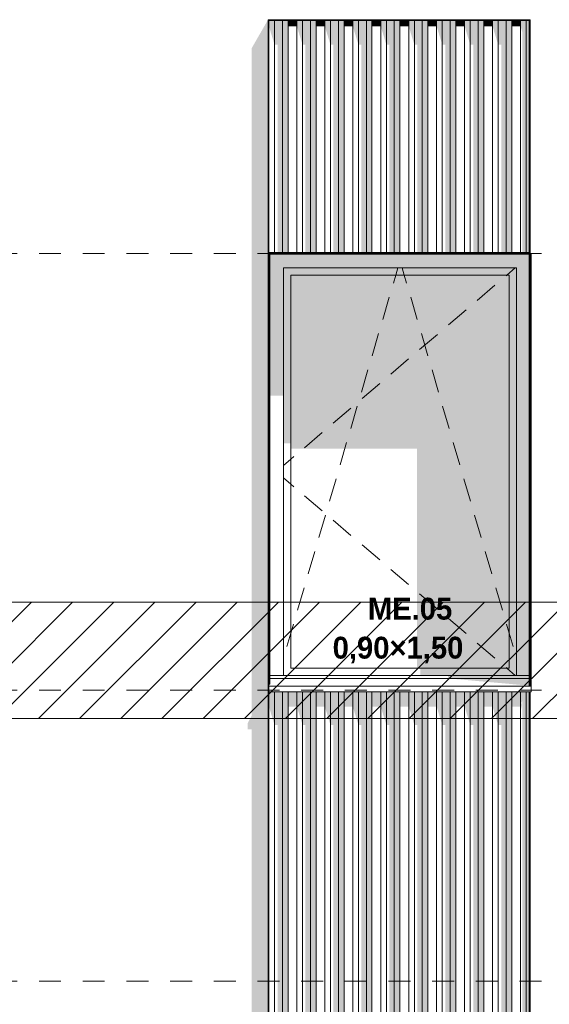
# Model space of a CAD drawing. Header units: millimetres. Extents: x -62337 to -23489, y -53000 to 10500.
# Tile 21 of 34: x -40009 to -38190, y 3480 to 6863. Entities that reach past the tile are written whole.
import ezdxf

# ---------------------------------------------------------------- set-up
doc = ezdxf.new("R2010")
doc.units = ezdxf.units.MM
doc.header["$MEASUREMENT"] = 0
doc.linetypes.add('_TIRET COURT 1', pattern=[150, 75, -75])
for name, color, linetype in [('Nouveau_0', 7, 'Continuous'), ('Nouveau_2D - Dessin général', 7, 'Continuous'), ('Nouveau_2D - Etiquettes 50ème', 7, 'Continuous'), ('Nouveau__Murs ext - Bardages', 7, 'Continuous'), ('Nouveau__Murs ext - Périphériques', 7, 'Continuous'), ('Nouveau_Fenêtres Archicad', 7, 'Continuous')]:
    doc.layers.add(name, color=color, linetype=linetype)
doc.styles.add('STYLE_GENERE_2', font='GOTHIC.TTF')

# ---------------------------------------------------------------- blocks, each defined once
blk = doc.blocks.new('Élément de coupe_5')
at = {"layer": 'Nouveau__Murs ext - Périphériques', "linetype": 'Continuous', "lineweight": 13}
blk.add_hatch(color=7, dxfattribs=at).paths.add_polyline_path([(-39212, 911.9), (-39226.5, 885.3), (-39226.5, 865.3), (-38326.5, 865.3), (-38319.5, 887.5), (-38325.3, 887.5), (-38315, 906.4), (-38315, 887.4), (-38312, 887.4), (-38256.1, 984.8), (-38259.1, 984.8), (-38259.1, 993.4), (-39153, 993.4), (-39153, 1020), (-39153.1, 1019.9), (-39153.1, 984.8), (-39156.1, 984.8), (-39156.1, 3560), (-39212, 3560)])
blk = doc.blocks.new('Élément de coupe_11')
at = {"layer": 'Nouveau__Murs ext - Périphériques', "linetype": 'Continuous', "lineweight": 13}
for points in [[(-39226.5, 4445.3), (-39226.5, 4425.3), (-39212, 4425.3), (-39212, 3560), (-39156.1, 3560), (-39156.1, 6862.8), (-39212, 6765.4), (-39212, 4471.9)], [(-39153, 6059.8), (-39153.1, 6059.8), (-39153.1, 5962.4), (-39153, 5962.4)], [(-39153.1, 4579.9), (-39153.1, 4562.8), (-39153, 4562.8), (-39153, 4580)]]:
    blk.add_hatch(color=7, dxfattribs=at).paths.add_polyline_path(points)
blk = doc.blocks.new('Élément de coupe_34')
at = {"layer": 'Nouveau_Fenêtres Archicad', "linetype": 'Continuous', "lineweight": 13}
for points in [[(-39152.8, 6059.8), (-39153, 6059.8), (-39153, 5962.4), (-39150, 5962.4), (-39150, 6057)], [(-39152.8, 6059.8), (-39150, 6057), (-38259.1, 6057), (-38259.1, 6059.8)], [(-39150, 6010), (-39103, 6010), (-38303, 6010), (-38259.1, 6010), (-38259.1, 6057), (-39150, 6057)], [(-38256.1, 6057), (-38256.1, 6010), (-38256, 6010), (-38256, 6057)], [(-39150, 6010), (-39150, 5571.7), (-39103, 5571.7), (-39103, 6010)], [(-39103, 5985), (-39078, 5985), (-38328, 5985), (-38303, 5985), (-38303, 6010), (-39103, 6010)], [(-38303, 4610), (-38259.1, 4610), (-38259.1, 6010), (-38303, 6010)], [(-38256.1, 4610), (-38256, 4610), (-38256, 6010), (-38256.1, 6010)], [(-39103, 5985), (-39103, 5406.9), (-39078, 5406.9), (-39078, 5985)], [(-39078, 5985), (-39078, 5388.6), (-38644.1, 5388.6), (-38644.1, 4635), (-38328, 4635), (-38328, 5985)], [(-38328, 4635), (-38303, 4635), (-38303, 5985), (-38328, 5985)], [(-38633.6, 4635), (-38633.6, 4610), (-38303, 4610), (-38303, 4635)], [(-38538.3, 4610), (-38538.3, 4600), (-38259.1, 4600), (-38259.1, 4610)], [(-38256.1, 4600), (-38256, 4600), (-38256, 4610), (-38256.1, 4610)], [(-38259.1, 4575), (-38259.1, 4600), (-38538.3, 4600)], [(-38256.1, 4580), (-38256, 4580), (-38256, 4600), (-38256.1, 4600)]]:
    blk.add_hatch(color=7, dxfattribs=at).paths.add_polyline_path(points)
at = {"layer": 'Nouveau_Fenêtres Archicad', "color": 7, "linetype": 'Continuous', "lineweight": 13}
for p, q in [((-39153, 6059.8), (-39153, 4580)), ((-39150, 4580), (-39150, 6057)), ((-39150, 6057), (-38259.1, 6057)), ((-38253, 6060), (-38256.1, 6060)), ((-38256, 6057), (-38256, 4580)), ((-38253, 4580), (-38253, 6060)), ((-39103, 4610), (-39103, 6010)), ((-39103, 6010), (-38303, 6010)), ((-38717.7, 5985), (-38710.3, 6010)), ((-38688.3, 5985), (-38695.7, 6010)), ((-38307.3, 6010), (-38336.6, 5985)), ((-38303, 6010), (-38303, 4610)), ((-39078, 4635), (-39078, 5985)), ((-39078, 5985), (-38328, 5985)), ((-38725.8, 5957.3), (-38725.5, 5958.2)), ((-38725.5, 5958.2), (-38717.7, 5985)), ((-38680.5, 5958.2), (-38688.3, 5985)), ((-38680.2, 5957.3), (-38680.5, 5958.2)), ((-38336.6, 5985), (-38338.9, 5983.1)), ((-38328, 5985), (-38328, 4635)), ((-38376.9, 5950.6), (-38437.8, 5898.7)), ((-38762.3, 5832.5), (-38739.8, 5909.3)), ((-38643.7, 5832.5), (-38666.2, 5909.3)), ((-38475.8, 5866.3), (-38536.7, 5814.4)), ((-38798.9, 5707.8), (-38776.4, 5784.5)), ((-38607.1, 5707.8), (-38629.6, 5784.5)), ((-38574.7, 5781.9), (-38635.6, 5730)), ((-38673.6, 5697.5), (-38734.5, 5645.6)), ((-38835.5, 5583), (-38813, 5659.8)), ((-38570.5, 5583), (-38593, 5659.8)), ((-38772.5, 5613.2), (-38833.4, 5561.3)), ((-38871.5, 5528.8), (-38932.3, 5476.9)), ((-38872, 5458.3), (-38849.5, 5535)), ((-38534, 5458.3), (-38556.5, 5535)), ((-38970.4, 5444.5), (-39031.2, 5392.5)), ((-38908.6, 5333.5), (-38886.1, 5410.3)), ((-38497.4, 5333.5), (-38519.9, 5410.3)), ((-39078, 5352.6), (-39103, 5331.3)), ((-39067.1, 5361.9), (-39078, 5352.6)), ((-39078, 5267.4), (-39103, 5288.7)), ((-38945.2, 5208.8), (-38922.7, 5285.5)), ((-38460.8, 5208.8), (-38483.3, 5285.5)), ((-39067.1, 5258.1), (-39078, 5267.4)), ((-38970.4, 5175.5), (-39031.2, 5227.5)), ((-38981.7, 5084), (-38959.2, 5160.8)), ((-38871.5, 5091.2), (-38932.3, 5143.1)), ((-38424.3, 5084), (-38446.8, 5160.8)), ((-38772.5, 5006.8), (-38833.4, 5058.7)), ((-39018.3, 4959.3), (-38995.8, 5036)), ((-38387.7, 4959.3), (-38410.2, 5036)), ((-38673.6, 4922.5), (-38734.5, 4974.4)), ((-39054.9, 4834.5), (-39032.4, 4911.3)), ((-38351.1, 4834.5), (-38373.6, 4911.3)), ((-38574.7, 4838.1), (-38635.6, 4890)), ((-38475.8, 4753.7), (-38536.7, 4805.6)), ((-39078, 4755.6), (-39068.9, 4786.5)), ((-38328, 4755.6), (-38337.1, 4786.5)), ((-39091.4, 4709.8), (-39078, 4755.6)), ((-38314.6, 4709.8), (-38328, 4755.6)), ((-38376.9, 4669.4), (-38437.8, 4721.3)), ((-38328, 4635), (-39078, 4635)), ((-38336.6, 4635), (-38338.9, 4636.9)), ((-38307.3, 4610), (-38336.6, 4635)), ((-39150, 4610), (-38259.1, 4610)), ((-39150, 4580), (-39153, 4580)), ((-39153, 4580), (-39153, 4573.4)), ((-39153, 4573.4), (-39153, 4553.4)), ((-39153, 4573.4), (-38253, 4573.4)), ((-39150, 4600), (-38259.1, 4600)), ((-38256, 4580), (-38253, 4580)), ((-38253, 4580), (-38253, 4573.4)), ((-38253, 4573.4), (-38253, 4553.4)), ((-39153, 4553.4), (-38253, 4553.4))]:
    blk.add_line(p, q, dxfattribs=at)
blk = doc.blocks.new('Élément de coupe_178')
at = {"layer": 'Nouveau__Murs ext - Bardages', "color": 7, "linetype": 'Continuous', "lineweight": 13}
for p, q in [((-39153.1, 6062.8), (-38259.1, 6062.8)), ((-39153.1, 6059.8), (-38259.1, 6059.8))]:
    blk.add_line(p, q, dxfattribs=at)
blk = doc.blocks.new('Élément de coupe_180')
at = {"layer": 'Nouveau__Murs ext - Bardages', "linetype": 'Continuous', "lineweight": 13}
for points in [[(-39153.1, 4503.2), (-39133.7, 4439.7), (-39133.7, 4553.4), (-39153, 4553.4), (-39153, 4562.8), (-39153.1, 4562.8)], [(-39106.5, 4553.4), (-39133.7, 4553.4), (-39133.7, 4439.7), (-39123.5, 4439.7), (-39123.5, 2512.8), (-39106.5, 2512.8)], [(-39106.5, 4553.4), (-39106.5, 2512.8), (-39087.1, 2512.8), (-39087.1, 4553.4)], [(-39087.1, 4553.4), (-39087.1, 4503.2), (-39057.1, 4503.2), (-39057.1, 4553.4)], [(-39057.1, 4553.4), (-39057.1, 4503.2), (-39037.7, 4439.7), (-39037.7, 4553.4)], [(-39037.7, 4553.4), (-39037.7, 4439.7), (-39027.5, 4439.7), (-39027.5, 2512.8), (-39010.5, 2512.8), (-39010.5, 4553.4)], [(-38991.1, 4553.4), (-39010.5, 4553.4), (-39010.5, 2512.8), (-38991.1, 2512.8)], [(-38961.1, 4553.4), (-38991.1, 4553.4), (-38991.1, 4503.2), (-38961.1, 4503.2)], [(-38961.1, 4553.4), (-38961.1, 4503.2), (-38941.7, 4439.7), (-38941.7, 4553.4)], [(-38914.5, 4553.4), (-38941.7, 4553.4), (-38941.7, 4439.7), (-38931.5, 4439.7), (-38931.5, 2512.8), (-38914.5, 2512.8)], [(-38895.1, 4553.4), (-38914.5, 4553.4), (-38914.5, 2512.8), (-38895.1, 2512.8)], [(-38865.1, 4553.4), (-38895.1, 4553.4), (-38895.1, 4503.2), (-38865.1, 4503.2)], [(-38865.1, 4553.4), (-38865.1, 4503.2), (-38845.7, 4439.7), (-38845.7, 4553.4)], [(-38818.5, 4553.4), (-38845.7, 4553.4), (-38845.7, 4439.7), (-38835.5, 4439.7), (-38835.5, 2512.8), (-38818.5, 2512.8)], [(-38799.1, 4553.4), (-38818.5, 4553.4), (-38818.5, 2512.8), (-38799.1, 2512.8)], [(-38769.1, 4553.4), (-38799.1, 4553.4), (-38799.1, 4503.2), (-38769.1, 4503.2)], [(-38749.7, 4553.4), (-38769.1, 4553.4), (-38769.1, 4503.2), (-38749.7, 4439.7)], [(-38749.7, 4553.4), (-38749.7, 4439.7), (-38739.5, 4439.7), (-38739.5, 2512.8), (-38722.5, 2512.8), (-38722.5, 4553.4)], [(-38703.1, 4553.4), (-38722.5, 4553.4), (-38722.5, 2512.8), (-38703.1, 2512.8)], [(-38673.1, 4553.4), (-38703.1, 4553.4), (-38703.1, 4503.2), (-38673.1, 4503.2)], [(-38673.1, 4553.4), (-38673.1, 4503.2), (-38653.7, 4439.7), (-38653.7, 4553.4)], [(-38626.5, 4553.4), (-38653.7, 4553.4), (-38653.7, 4439.7), (-38643.5, 4439.7), (-38643.5, 2512.8), (-38626.5, 2512.8)], [(-38607.1, 4553.4), (-38626.5, 4553.4), (-38626.5, 2512.8), (-38607.1, 2512.8)], [(-38577.1, 4553.4), (-38607.1, 4553.4), (-38607.1, 4503.2), (-38577.1, 4503.2)], [(-38577.1, 4553.4), (-38577.1, 4503.2), (-38557.7, 4439.7), (-38557.7, 4553.4)], [(-38530.5, 4553.4), (-38557.7, 4553.4), (-38557.7, 4439.7), (-38547.5, 4439.7), (-38547.5, 2512.8), (-38530.5, 2512.8)], [(-38511.1, 4553.4), (-38530.5, 4553.4), (-38530.5, 2512.8), (-38511.1, 2512.8)], [(-38481.1, 4553.4), (-38511.1, 4553.4), (-38511.1, 4503.2), (-38481.1, 4503.2)], [(-38461.7, 4553.4), (-38481.1, 4553.4), (-38481.1, 4503.2), (-38461.7, 4439.7)], [(-38434.5, 4553.4), (-38461.7, 4553.4), (-38461.7, 4439.7), (-38451.5, 4439.7), (-38451.5, 2512.8), (-38434.5, 2512.8)], [(-38415.1, 4553.4), (-38434.5, 4553.4), (-38434.5, 2512.8), (-38415.1, 2512.8)], [(-38385.1, 4553.4), (-38415.1, 4553.4), (-38415.1, 4503.2), (-38385.1, 4503.2)], [(-38385.1, 4553.4), (-38385.1, 4503.2), (-38365.7, 4439.7), (-38365.7, 4553.4)], [(-38338.5, 4553.4), (-38365.7, 4553.4), (-38365.7, 4439.7), (-38355.5, 4439.7), (-38355.5, 2512.8), (-38338.5, 2512.8)], [(-38319.1, 4553.4), (-38338.5, 4553.4), (-38338.5, 2512.8), (-38319.1, 2512.8)], [(-38289.1, 4553.4), (-38319.1, 4553.4), (-38319.1, 4503.2), (-38289.1, 4503.2)], [(-38269.7, 4553.4), (-38289.1, 4553.4), (-38289.1, 4503.2), (-38286.6, 4494.9), (-38284.1, 4509.2), (-38286.1, 4515.8), (-38282.5, 4523), (-38282.5, 2512.8), (-38269.7, 2512.8)], [(-38269.7, 4553.4), (-38269.7, 2512.8), (-38259.1, 2512.8), (-38259.1, 4553.4)]]:
    blk.add_hatch(color=7, dxfattribs=at).paths.add_polyline_path(points)
at = {"layer": 'Nouveau__Murs ext - Bardages', "color": 7, "linetype": 'Continuous', "lineweight": 13}
for p, q in [((-39133.7, 2512.8), (-39133.7, 4553.4)), ((-39106.5, 2512.8), (-39106.5, 4553.4)), ((-39087.1, 2512.8), (-39087.1, 4553.4)), ((-39057.1, 2512.8), (-39057.1, 4553.4)), ((-39037.7, 2512.8), (-39037.7, 4553.4)), ((-39010.5, 2512.8), (-39010.5, 4553.4)), ((-38991.1, 2512.8), (-38991.1, 4553.4)), ((-38961.1, 2512.8), (-38961.1, 4553.4)), ((-38941.7, 2512.8), (-38941.7, 4553.4)), ((-38914.5, 2512.8), (-38914.5, 4553.4)), ((-38895.1, 2512.8), (-38895.1, 4553.4)), ((-38865.1, 2512.8), (-38865.1, 4553.4)), ((-38845.7, 2512.8), (-38845.7, 4553.4)), ((-38818.5, 2512.8), (-38818.5, 4553.4)), ((-38799.1, 2512.8), (-38799.1, 4553.4)), ((-38769.1, 2512.8), (-38769.1, 4553.4)), ((-38749.7, 2512.8), (-38749.7, 4553.4)), ((-38722.5, 2512.8), (-38722.5, 4553.4)), ((-38703.1, 2512.8), (-38703.1, 4553.4)), ((-38673.1, 2512.8), (-38673.1, 4553.4)), ((-38653.7, 2512.8), (-38653.7, 4553.4)), ((-38626.5, 2512.8), (-38626.5, 4553.4)), ((-38607.1, 2512.8), (-38607.1, 4553.4)), ((-38577.1, 2512.8), (-38577.1, 4553.4)), ((-38557.7, 2512.8), (-38557.7, 4553.4)), ((-38530.5, 2512.8), (-38530.5, 4553.4)), ((-38511.1, 2512.8), (-38511.1, 4553.4)), ((-38481.1, 2512.8), (-38481.1, 4553.4)), ((-38461.7, 2512.8), (-38461.7, 4553.4)), ((-38434.5, 2512.8), (-38434.5, 4553.4)), ((-38415.1, 2512.8), (-38415.1, 4553.4)), ((-38385.1, 2512.8), (-38385.1, 4553.4)), ((-38365.7, 2512.8), (-38365.7, 4553.4)), ((-38338.5, 2512.8), (-38338.5, 4553.4)), ((-38319.1, 2512.8), (-38319.1, 4553.4)), ((-38289.1, 2512.8), (-38289.1, 4553.4)), ((-38269.7, 2512.8), (-38269.7, 4553.4)), ((-39153.1, 2512.8), (-39133.7, 2512.8)), ((-39133.7, 2512.8), (-39106.5, 2512.8)), ((-39106.5, 2512.8), (-39087.1, 2512.8)), ((-39087.1, 2512.8), (-39057.1, 2512.8)), ((-39057.1, 2512.8), (-39037.7, 2512.8)), ((-39037.7, 2512.8), (-39010.5, 2512.8)), ((-39010.5, 2512.8), (-38991.1, 2512.8)), ((-38991.1, 2512.8), (-38961.1, 2512.8)), ((-38961.1, 2512.8), (-38941.7, 2512.8)), ((-38941.7, 2512.8), (-38914.5, 2512.8)), ((-38914.5, 2512.8), (-38895.1, 2512.8)), ((-38895.1, 2512.8), (-38865.1, 2512.8)), ((-38865.1, 2512.8), (-38845.7, 2512.8)), ((-38845.7, 2512.8), (-38818.5, 2512.8)), ((-38818.5, 2512.8), (-38799.1, 2512.8)), ((-38799.1, 2512.8), (-38769.1, 2512.8)), ((-38769.1, 2512.8), (-38749.7, 2512.8)), ((-38749.7, 2512.8), (-38722.5, 2512.8)), ((-38722.5, 2512.8), (-38703.1, 2512.8)), ((-38703.1, 2512.8), (-38673.1, 2512.8)), ((-38673.1, 2512.8), (-38653.7, 2512.8)), ((-38653.7, 2512.8), (-38626.5, 2512.8)), ((-38626.5, 2512.8), (-38607.1, 2512.8)), ((-38607.1, 2512.8), (-38577.1, 2512.8)), ((-38577.1, 2512.8), (-38557.7, 2512.8)), ((-38557.7, 2512.8), (-38530.5, 2512.8)), ((-38530.5, 2512.8), (-38511.1, 2512.8)), ((-38511.1, 2512.8), (-38481.1, 2512.8)), ((-38481.1, 2512.8), (-38461.7, 2512.8)), ((-38461.7, 2512.8), (-38434.5, 2512.8)), ((-38434.5, 2512.8), (-38415.1, 2512.8)), ((-38415.1, 2512.8), (-38385.1, 2512.8)), ((-38385.1, 2512.8), (-38365.7, 2512.8)), ((-38365.7, 2512.8), (-38338.5, 2512.8)), ((-38338.5, 2512.8), (-38319.1, 2512.8)), ((-38319.1, 2512.8), (-38289.1, 2512.8)), ((-38289.1, 2512.8), (-38269.7, 2512.8)), ((-38269.7, 2512.8), (-38259.1, 2512.8))]:
    blk.add_line(p, q, dxfattribs=at)
blk = doc.blocks.new('Élément de coupe_181')
at = {"layer": 'Nouveau__Murs ext - Bardages', "linetype": 'Continuous', "lineweight": 13}
for points in [[(-39153.1, 6859.8), (-39153.1, 6840.3), (-39133.7, 6776.8), (-39133.7, 6859.8)], [(-39106.5, 6859.8), (-39133.7, 6859.8), (-39133.7, 6776.8), (-39123.5, 6776.8), (-39123.5, 6062.8), (-39106.5, 6062.8)], [(-39087.1, 6859.8), (-39106.5, 6859.8), (-39106.5, 6062.8), (-39087.1, 6062.8)], [(-39087.1, 6859.8), (-39087.1, 6840.3), (-39057.1, 6840.3), (-39057.1, 6859.8)], [(-39057.1, 6859.8), (-39057.1, 6840.3), (-39037.7, 6776.8), (-39037.7, 6859.8)], [(-39037.7, 6859.8), (-39037.7, 6776.8), (-39027.5, 6776.8), (-39027.5, 6062.8), (-39010.5, 6062.8), (-39010.5, 6859.8)], [(-38991.1, 6859.8), (-39010.5, 6859.8), (-39010.5, 6062.8), (-38991.1, 6062.8)], [(-38961.1, 6859.8), (-38991.1, 6859.8), (-38991.1, 6840.3), (-38961.1, 6840.3)], [(-38961.1, 6859.8), (-38961.1, 6840.3), (-38941.7, 6776.8), (-38941.7, 6859.8)], [(-38914.5, 6859.8), (-38941.7, 6859.8), (-38941.7, 6776.8), (-38931.5, 6776.8), (-38931.5, 6062.8), (-38914.5, 6062.8)], [(-38895.1, 6859.8), (-38914.5, 6859.8), (-38914.5, 6062.8), (-38895.1, 6062.8)], [(-38865.1, 6859.8), (-38895.1, 6859.8), (-38895.1, 6840.3), (-38865.1, 6840.3)], [(-38845.7, 6859.8), (-38865.1, 6859.8), (-38865.1, 6840.3), (-38845.7, 6776.8)], [(-38845.7, 6859.8), (-38845.7, 6776.8), (-38835.5, 6776.8), (-38835.5, 6062.8), (-38818.5, 6062.8), (-38818.5, 6859.8)], [(-38799.1, 6859.8), (-38818.5, 6859.8), (-38818.5, 6062.8), (-38799.1, 6062.8)], [(-38799.1, 6859.8), (-38799.1, 6840.3), (-38769.1, 6840.3), (-38769.1, 6859.8)], [(-38749.7, 6859.8), (-38769.1, 6859.8), (-38769.1, 6840.3), (-38749.7, 6776.8)], [(-38722.5, 6859.8), (-38749.7, 6859.8), (-38749.7, 6776.8), (-38739.5, 6776.8), (-38739.5, 6062.8), (-38722.5, 6062.8)], [(-38703.1, 6859.8), (-38722.5, 6859.8), (-38722.5, 6062.8), (-38703.1, 6062.8)], [(-38703.1, 6859.8), (-38703.1, 6840.3), (-38673.1, 6840.3), (-38673.1, 6859.8)], [(-38673.1, 6859.8), (-38673.1, 6840.3), (-38653.7, 6776.8), (-38653.7, 6859.8)], [(-38626.5, 6859.8), (-38653.7, 6859.8), (-38653.7, 6776.8), (-38643.5, 6776.8), (-38643.5, 6062.8), (-38626.5, 6062.8)], [(-38607.1, 6859.8), (-38626.5, 6859.8), (-38626.5, 6062.8), (-38607.1, 6062.8)], [(-38577.1, 6859.8), (-38607.1, 6859.8), (-38607.1, 6840.3), (-38577.1, 6840.3)], [(-38577.1, 6859.8), (-38577.1, 6840.3), (-38557.7, 6776.8), (-38557.7, 6859.8)], [(-38530.5, 6859.8), (-38557.7, 6859.8), (-38557.7, 6776.8), (-38547.5, 6776.8), (-38547.5, 6062.8), (-38530.5, 6062.8)], [(-38511.1, 6859.8), (-38530.5, 6859.8), (-38530.5, 6062.8), (-38511.1, 6062.8)], [(-38481.1, 6859.8), (-38511.1, 6859.8), (-38511.1, 6840.3), (-38481.1, 6840.3)], [(-38461.7, 6859.8), (-38481.1, 6859.8), (-38481.1, 6840.3), (-38461.7, 6776.8)], [(-38434.5, 6859.8), (-38461.7, 6859.8), (-38461.7, 6776.8), (-38451.5, 6776.8), (-38451.5, 6062.8), (-38434.5, 6062.8)], [(-38415.1, 6859.8), (-38434.5, 6859.8), (-38434.5, 6062.8), (-38415.1, 6062.8)], [(-38385.1, 6859.8), (-38415.1, 6859.8), (-38415.1, 6840.3), (-38385.1, 6840.3)], [(-38365.7, 6859.8), (-38385.1, 6859.8), (-38385.1, 6840.3), (-38365.7, 6776.8)], [(-38365.7, 6859.8), (-38365.7, 6776.8), (-38355.5, 6776.8), (-38355.5, 6062.8), (-38338.5, 6062.8), (-38338.5, 6859.8)], [(-38319.1, 6859.8), (-38338.5, 6859.8), (-38338.5, 6062.8), (-38319.1, 6062.8)], [(-38289.1, 6859.8), (-38319.1, 6859.8), (-38319.1, 6840.3), (-38289.1, 6840.3)], [(-38289.1, 6859.8), (-38289.1, 6840.3), (-38282.5, 6818.9), (-38282.5, 6062.8), (-38269.7, 6062.8), (-38269.7, 6859.8)], [(-38259.1, 6859.8), (-38269.7, 6859.8), (-38269.7, 6062.8), (-38259.1, 6062.8)]]:
    blk.add_hatch(color=7, dxfattribs=at).paths.add_polyline_path(points)
at = {"layer": 'Nouveau__Murs ext - Bardages', "color": 7, "linetype": 'Continuous', "lineweight": 13}
for p, q in [((-39133.7, 6062.8), (-39133.7, 6859.8)), ((-39106.5, 6062.8), (-39106.5, 6859.8)), ((-39087.1, 6062.8), (-39087.1, 6859.8)), ((-39057.1, 6062.8), (-39057.1, 6859.8)), ((-39037.7, 6062.8), (-39037.7, 6859.8)), ((-39010.5, 6062.8), (-39010.5, 6859.8)), ((-38991.1, 6062.8), (-38991.1, 6859.8)), ((-38961.1, 6062.8), (-38961.1, 6859.8)), ((-38941.7, 6062.8), (-38941.7, 6859.8)), ((-38914.5, 6062.8), (-38914.5, 6859.8)), ((-38895.1, 6062.8), (-38895.1, 6859.8)), ((-38865.1, 6062.8), (-38865.1, 6859.8)), ((-38845.7, 6062.8), (-38845.7, 6859.8)), ((-38818.5, 6062.8), (-38818.5, 6859.8)), ((-38799.1, 6062.8), (-38799.1, 6859.8)), ((-38769.1, 6062.8), (-38769.1, 6859.8)), ((-38749.7, 6062.8), (-38749.7, 6859.8)), ((-38722.5, 6062.8), (-38722.5, 6859.8)), ((-38703.1, 6062.8), (-38703.1, 6859.8)), ((-38673.1, 6062.8), (-38673.1, 6859.8)), ((-38653.7, 6062.8), (-38653.7, 6859.8)), ((-38626.5, 6062.8), (-38626.5, 6859.8)), ((-38607.1, 6062.8), (-38607.1, 6859.8)), ((-38577.1, 6062.8), (-38577.1, 6859.8)), ((-38557.7, 6062.8), (-38557.7, 6859.8)), ((-38530.5, 6062.8), (-38530.5, 6859.8)), ((-38511.1, 6062.8), (-38511.1, 6859.8)), ((-38481.1, 6062.8), (-38481.1, 6859.8)), ((-38461.7, 6062.8), (-38461.7, 6859.8)), ((-38434.5, 6062.8), (-38434.5, 6859.8)), ((-38415.1, 6062.8), (-38415.1, 6859.8)), ((-38385.1, 6062.8), (-38385.1, 6859.8)), ((-38365.7, 6062.8), (-38365.7, 6859.8)), ((-38338.5, 6062.8), (-38338.5, 6859.8)), ((-38319.1, 6062.8), (-38319.1, 6859.8)), ((-38289.1, 6062.8), (-38289.1, 6859.8)), ((-38269.7, 6062.8), (-38269.7, 6859.8))]:
    blk.add_line(p, q, dxfattribs=at)
blk = doc.blocks.new('Élément de coupe_182')
at = {"layer": 'Nouveau__Murs ext - Bardages', "color": 7, "linetype": 'Continuous', "lineweight": 13}
for p, q in [((-39156.1, 6862.8), (-39156.1, 6859.8)), ((-39156.1, 6862.8), (-38256.1, 6862.8)), ((-39153.1, 6859.8), (-38259.1, 6859.8)), ((-38256.1, 6862.8), (-38256.1, 6859.8))]:
    blk.add_line(p, q, dxfattribs=at)
blk = doc.blocks.new('Élément de coupe_183')
at = {"layer": 'Nouveau__Murs ext - Bardages', "color": 7, "linetype": 'Continuous', "lineweight": 13}
for p, q in [((-38259.1, 6859.8), (-38256.1, 6859.8)), ((-38259.1, 6062.8), (-38259.1, 6859.8)), ((-38256.1, 4575), (-38256.1, 6859.8)), ((-38259.1, 6059.8), (-38259.1, 6062.8)), ((-38259.1, 4575), (-38259.1, 6059.8)), ((-38259.1, 2502.8), (-38259.1, 4553.4)), ((-38256.1, 1015), (-38256.1, 4553.4))]:
    blk.add_line(p, q, dxfattribs=at)
blk = doc.blocks.new('Élément de coupe_184')
at = {"layer": 'Nouveau__Murs ext - Bardages', "linetype": 'Continuous', "lineweight": 13}
blk.add_hatch(color=7, dxfattribs=at).paths.add_polyline_path([(-39153.1, 4574.9), (-39156.1, 4569.4), (-39156.1, 4522.7), (-39153.1, 4522.7)])
at = {"layer": 'Nouveau__Murs ext - Bardages', "color": 7, "linetype": 'Continuous', "lineweight": 13}
for p, q in [((-39156.1, 6859.8), (-39153.1, 6859.8)), ((-39156.1, 984.8), (-39156.1, 6859.8)), ((-39153.1, 6062.8), (-39153.1, 6859.8)), ((-39153.1, 6059.8), (-39153.1, 6062.8)), ((-39153.1, 2502.8), (-39153.1, 6059.8))]:
    blk.add_line(p, q, dxfattribs=at)

msp = doc.modelspace()

# ---------------------------------------------------------------- hatches: boundary and pattern name
at = {"layer": 'Nouveau_0', "linetype": 'Continuous', "lineweight": 0}
h = msp.add_hatch(dxfattribs=at)
h.set_pattern_fill('Blocs_maçonnerie', color=112, style=0, pattern_type=2)
h.set_pattern_definition([(45, (0, 0), (-70.71068, 70.71068), [])])
h.paths.add_polyline_path([(-60620.2, 4861.7), (-24117.2, 4861.7), (-24117.2, 4461.7), (-60620.2, 4461.7)])

# ---------------------------------------------------------------- linework, layer by layer
at = {"layer": 'Nouveau_0', "color": 112, "linetype": 'Continuous', "lineweight": 0, "flags": 128}
msp.add_lwpolyline([(-60620.2, 4861.7), (-24117.2, 4861.7), (-24117.2, 4461.7), (-60620.2, 4461.7)], close=True, dxfattribs=at)
at = {"layer": 'Nouveau_2D - Dessin général', "color": 7, "linetype": '_TIRET COURT 1', "lineweight": 13}
for p, q in [((-24117.2, 6060), (-60975, 6060)), ((-24117.2, 4560), (-62067.9, 4560)), ((-24117.2, 3560), (-62067.9, 3560))]:
    msp.add_line(p, q, dxfattribs=at)

# ---------------------------------------------------------------- block references
at = {"layer": 'Nouveau__Murs ext - Bardages', "lineweight": 0}
for name in ['Élément de coupe_182', 'Élément de coupe_184', 'Élément de coupe_181', 'Élément de coupe_183', 'Élément de coupe_178', 'Élément de coupe_180']:
    msp.add_blockref(name, (0, 0), dxfattribs=at)
at = {"layer": 'Nouveau__Murs ext - Périphériques', "lineweight": 0}
for name in ['Élément de coupe_11', 'Élément de coupe_5']:
    msp.add_blockref(name, (0, 0), dxfattribs=at)
at = {"layer": 'Nouveau_Fenêtres Archicad', "lineweight": 0}
msp.add_blockref('Élément de coupe_34', (0, 0), dxfattribs=at)

# ---------------------------------------------------------------- texts
at = {"layer": 'Nouveau_2D - Etiquettes 50ème', "color": 7, "linetype": 'Continuous', "lineweight": 13, "insert": (-38709.8, 4651.1), "char_height": 75, "attachment_point": 8, "line_spacing_factor": 1.071211, "style": 'STYLE_GENERE_2'}
msp.add_mtext('{\\fCentury Gothic|b1|i0|c0|p0;\\W2.97429; }{\\A1;\\fCentury Gothic|b1|i0|c0|p0;ME.05 }\\P{\\A1;\\fCentury Gothic|b1|i0|c0|p0;0,90×1,50}', dxfattribs=at)

doc.saveas('drawing.dxf')
